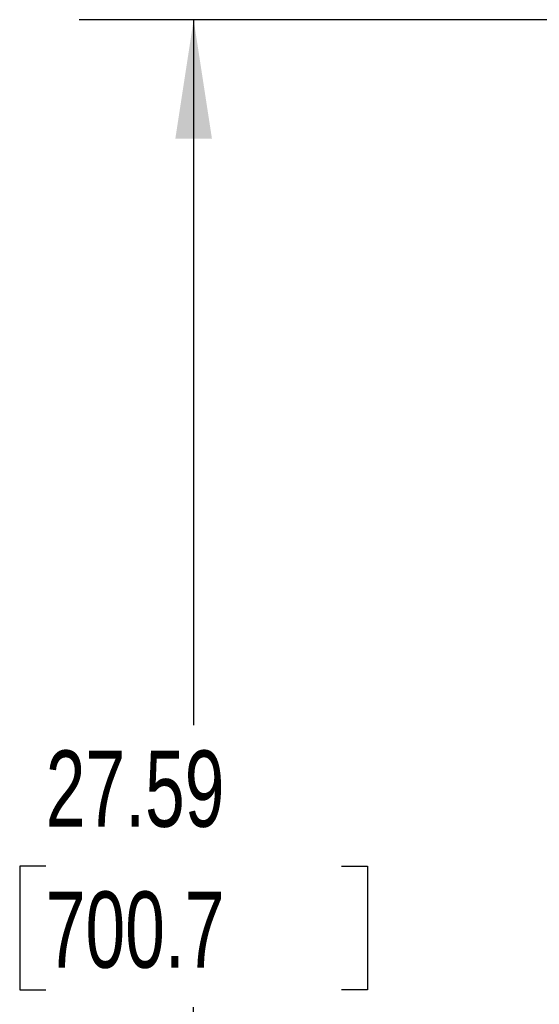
# Model space of a CAD drawing. Header units: inches. Extents: x 3 to 150, y 3 to 116.
# Tile 3 of 58: x 20 to 28, y 63 to 78. Entities that reach past the tile are written whole.
import ezdxf

# ---------------------------------------------------------------- set-up
doc = ezdxf.new("R2010")
doc.units = ezdxf.units.IN
doc.header["$LTSCALE"] = 14
doc.header["$MEASUREMENT"] = 0
doc.layers.add('DIMENSIONS', color=140, linetype='Continuous', lineweight=25)
doc.styles.add('SLDTEXTSTYLE0', font='TXT', dxfattribs={"width": 0.7})
doc.dimstyles.new('SLDDIMSTYLE1', dxfattribs={"dimtxt": 1.189453, "dimasz": 1.82, "dimexe": 0, "dimexo": 0.0625, "dimgap": 0.297363, "dimtad": 0, "dimtih": 1, "dimtoh": 1, "dimrnd": 1e-09, "dimzin": 12, "dimdsep": 46, "dimtxsty": 'SLDTEXTSTYLE0', "dimsah": 1, "dimcen": 0.09, "dimadec": 0, "dimazin": 3, "dimtfac": 1, "dimtofl": 0, "dimtmove": 0, "dimatfit": 3, "dimfxl": 0, "dimfrac": 2, "dimtolj": 1, "dimtzin": 12, "dimarcsym": 0})

# ---------------------------------------------------------------- blocks, each defined once
blk = doc.blocks.new('_D_1')
at = {"layer": 'DIMENSIONS'}
for p, q in [((31.469, 78.21), (20.635, 78.21)), ((22.385, 78.21), (22.385, 67.413)), ((20.123, 65.257), (19.724, 65.257)), ((19.724, 65.257), (19.724, 63.366)), ((24.647, 65.257), (25.047, 65.257)), ((25.047, 65.257), (25.047, 63.366)), ((19.724, 63.366), (20.123, 63.366)), ((25.047, 63.366), (24.647, 63.366)), ((22.385, 50.625), (22.385, 63.1)), ((27.197, 50.625), (20.635, 50.625))]:
    blk.add_line(p, q, dxfattribs=at)
for points in [[(22.385, 78.21), (22.105, 76.39), (22.665, 76.39)], [(22.385, 50.625), (22.665, 52.445), (22.105, 52.445)]]:
    blk.add_solid(points, dxfattribs=at)
at = {"layer": 'DIMENSIONS', "char_height": 1.1667, "attachment_point": 1, "style": 'SLDTEXTSTYLE0'}
for s, insert in [('27.59', (20.123, 67.027)), ('700.7', (20.123, 64.87))]:
    blk.add_mtext(s, dxfattribs=dict(at, insert=insert))

msp = doc.modelspace()

# ---------------------------------------------------------------- dimensions: what is measured, and where the dimension line sits
at = {"layer": 'DIMENSIONS'}
dim = msp.add_linear_dim(base=(22.3854, 78.2101), p1=(27.8974, 50.6246), p2=(32.169, 78.2101), angle=90, dimstyle='SLDDIMSTYLE1', dxfattribs=at)
dim.commit()
dim.dimension.update_dxf_attribs({"geometry": '_D_1', "text_midpoint": (22.3854, 65.2566), "dimtype": 160})

doc.saveas('drawing.dxf')
